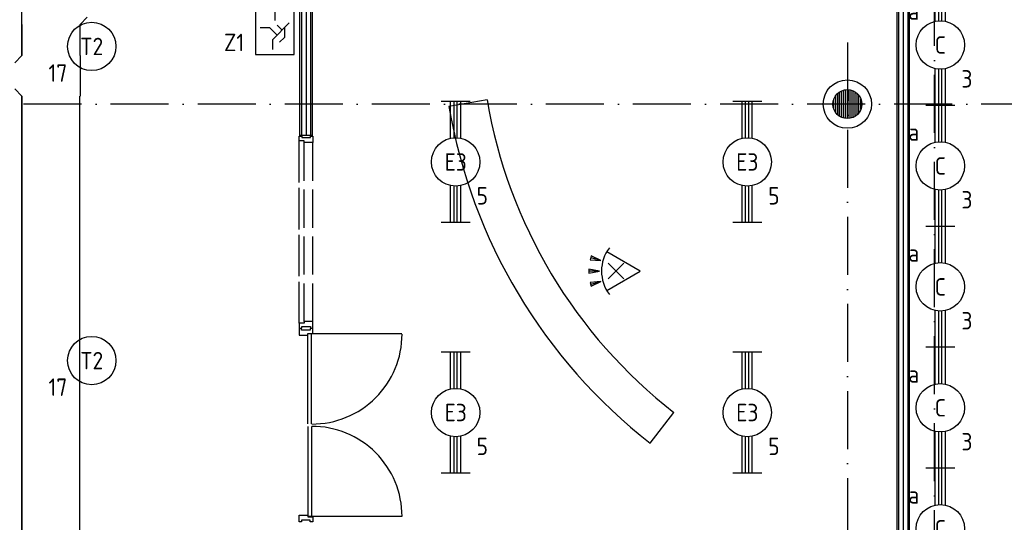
# Model space of a CAD drawing. Header units: millimetres. Extents: x 90707 to 259985, y -1262 to 84291.
# Tile 42 of 85: x 131388 to 141569, y 53486 to 58680. Entities that reach past the tile are written whole.
import ezdxf
from ezdxf.enums import TextEntityAlignment as Align

# ---------------------------------------------------------------- set-up
doc = ezdxf.new("R2010")
doc.units = ezdxf.units.MM
doc.header["$LTSCALE"] = 100
doc.linetypes.add('B-SL0', pattern=[100000000.0, 0, -100000000.0])
doc.linetypes.add('DASHDOT', pattern=[9, 6, -1.5, 0, -1.5])
doc.layers.get('0').update_dxf_attribs({"linetype": 'CONTINUOUS'})
for name, color, linetype in [('AL$1----_MAATVOERING', 7, 'CONTINUOUS'), ('AL$7----_STRAMIEN', 1, 'DASHDOT'), ('AL$8----_HULPKOLOM', 2, 'CONTINUOUS'), ('AL$8----_HULPLIJNEN', 2, 'CONTINUOUS'), ('AL22----_BINNENWAND', 7, 'CONTINUOUS'), ('AL28----_KONSTRUKTIE', 3, 'CONTINUOUS'), ('AL32----_BINNENKOZ', 7, 'CONTINUOUS'), ('AL32----_DRAAIRICHTING', 1, 'CONTINUOUS'), ('ALL-----_REFLIJNEN', 8, 'CONTINUOUS'), ('ALXAA---_GEWBETON', 12, 'CONTINUOUS'), ('EB63101-_ATTRIB', 2, 'CONTINUOUS'), ('EB63202-_ATTRIB', 2, 'CONTINUOUS'), ('EL63101-_LICHT-ARM', 3, 'CONTINUOUS'), ('EL63202-_NOODVRL-TXT', 3, 'CONTINUOUS'), ('EL6333--_BEWAKING', 3, 'CONTINUOUS'), ('EL6441--_DATACOM', 3, 'CONTINUOUS'), ('KABELGOOT', 8, 'CONTINUOUS'), ('VOLGNUMMER', 7, 'CONTINUOUS')]:
    doc.layers.add(name, color=color, linetype=linetype)
doc.styles.add('1_8', font='ISO', dxfattribs={"height": 1.8})
doc.styles.add('2_0', font='iso', dxfattribs={"height": 200})
doc.styles.add('NORATT', font='isocp.shx')
doc.styles.get("Standard").update_dxf_attribs({"font": 'iso.shx'})

# ---------------------------------------------------------------- blocks, each defined once
blk = doc.blocks.new('ES3G00')
blk.add_circle((0, 0), 2.5)
at = {"color": 6, "style": '1_8'}
for tag, flags, p in [('SCHAK', 8, (3.5, 2.75)), ('A_CODE', 8, (0, 0)), ('GROEP', 8, (-3.5, -2.75)), ('KAST', 9, (3.5, -2.75))]:
    blk.add_attdef(tag, text='', height=1.8, dxfattribs=dict(at, flags=flags)).set_placement(p, align=Align.MIDDLE)
blk = doc.blocks.new('ES3N021')
for p, q in [((-3, 1.25), (-3, -1.25)), ((-2.75, 1.25), (-2.75, -1.25)), ((-2.5, 1.25), (-2.5, -1.25)), ((-2.25, 1.25), (-2.25, -1.25)), ((-1.25, 0), (0.5, 0)), ((1.5, 0.75), (1, 0.25))]:
    blk.add_line(p, q)
for points in [[(-4, 2), (-4, -2), (4, -2), (4, 2)], [(-3.25, -1.25), (-2, -1.25), (-2, 1.25), (-3.25, 1.25)], [(-1.25, 0), (-0.5, 0.75), (-0.5, -0.75)]]:
    blk.add_lwpolyline(points, close=True)
for points in [[(0.75, 1.5), (2.5, -0.25), (3.5, -0.25)], [(1.25, 1), (2.25, 1), (2.75, 0.5)], [(2, 0.25), (1.25, -0.5), (1.25, -1.5)]]:
    blk.add_lwpolyline(points)
at = {"style": '1_8', "flags": 8}
blk.add_attdef('NUMMER', text='', height=1.8, dxfattribs=at).set_placement((4, 3.75), align=Align.MIDDLE)
at = {"style": '1_8'}
for tag, flags, p in [('A_CODE', 8, (-3.5, 2.75)), ('SCHAK', 8, (3.5, 2.75)), ('GROEP', 8, (-3.5, -2.75)), ('KAST', 9, (3.5, -2.75))]:
    blk.add_attdef(tag, text='', height=1.8, dxfattribs=dict(at, flags=flags)).set_placement(p, align=Align.MIDDLE_CENTER)
blk = doc.blocks.new('EJ3T20')
at = {"color": 0}
for p, q in [((-6.25, -1.5), (-6.25, 1.5)), ((-6.25, -1.5), (-6.25, 1.5)), ((6.25, -1.5), (6.25, 1.5)), ((6.25, -1.5), (6.25, 1.5)), ((-6.25, 0.52), (-2.44, 0.52)), ((-6.25, 0.52), (-2.44, 0.52)), ((-6.25, 0.17), (-2.49, 0.17)), ((-6.25, 0.17), (-2.49, 0.17)), ((2.44, 0.52), (6.25, 0.52)), ((2.44, 0.52), (6.25, 0.52)), ((2.49, 0.17), (6.25, 0.17)), ((2.49, 0.17), (6.25, 0.17)), ((-6.25, -0.17), (-2.49, -0.17)), ((-6.25, -0.17), (-2.49, -0.17)), ((-6.25, -0.52), (-2.44, -0.52)), ((-6.25, -0.52), (-2.44, -0.52)), ((2.44, -0.52), (6.25, -0.52)), ((2.44, -0.52), (6.25, -0.52)), ((2.49, -0.17), (6.25, -0.17)), ((2.49, -0.17), (6.25, -0.17))]:
    blk.add_line(p, q, dxfattribs=at)
blk.add_circle((0, 0), 2.5, dxfattribs=at)
blk.add_circle((0, 0), 2.5, dxfattribs=at)
at = {"style": 'NORATT', "flags": 9}
blk.add_attdef('GELIJK', text='', height=1.8, dxfattribs=at).set_placement((3.5, 5), align=Align.MIDDLE_CENTER)
at = {"color": 6}
for tag, style, flags, p in [('SCHAK', 'NORATT', 8, (3.5, 2.75)), ('SCHAK', '1_8', 8, (3.5, 2.75)), ('A_CODE', 'NORATT', 8, (0, 0)), ('A_CODE', '1_8', 8, (0, 0)), ('GROEP', 'NORATT', 8, (-3.5, -2.75)), ('GROEP', '1_8', 8, (-3.5, -2.75)), ('KAST', 'NORATT', 9, (3.5, -2.75)), ('KAST', '1_8', 9, (3.5, -2.75))]:
    blk.add_attdef(tag, text='', height=1.8, dxfattribs=dict(at, style=style, flags=flags)).set_placement(p, align=Align.MIDDLE)
blk = doc.blocks.new('ES652116')
for p, q in [((1.56, 1.09), (2.62, 1.37)), ((-0.81, -0.81), (0.81, 0.81)), ((0.81, -0.81), (-0.81, 0.81)), ((1.7, 0), (2.8, 0)), ((1.56, -1.09), (2.62, -1.37))]:
    blk.add_line(p, q)
blk.add_lwpolyline([(0.96, 2), (-2.5, 0), (0.96, -2)])
for points in [[(2.67, 1.18), (2.57, 1.56), (1.56, 1.09)], [(2.8, -0.2), (2.8, 0.2), (1.7, 0)], [(2.57, -1.56), (2.67, -1.18), (1.56, -1.09)]]:
    blk.add_lwpolyline(points, close=True)
blk.add_arc((-2.5, 0), 4, 322.8192, 37.1808)
at = {"style": '1_8'}
for tag, flags, p in [('SCHAK', 8, (3, 5.5)), ('KAST', 9, (-3, 0.5)), ('M_CODE', 9, (0, 0)), ('DOEL', 9, (-3, -2)), ('GROEP', 9, (-3, -4.5))]:
    blk.add_attdef(tag, text='', height=1.8, dxfattribs=dict(at, flags=flags)).set_placement(p, align=Align.MIDDLE_CENTER)
at = {"style": '1_8', "flags": 8}
blk.add_attdef('CODE', text='', height=1.8, dxfattribs=at).set_placement((0, 0), align=Align.MIDDLE)
blk = doc.blocks.new('EH100000')
at = {"linetype": 'ByBlock'}
for p, q in [((1, 0.5), (0, 0.5)), ((1, 0.5, 1), (0, 0.5, 1)), ((0, -0.5, 1), (1, -0.5, 1)), ((1, -0.5), (0, -0.5))]:
    blk.add_line(p, q, dxfattribs=at)
at = {"linetype": 'ByBlock', "invisible_edges": 15}
for points in [[(1, -0.5), (0, -0.5), (0, 0.5), (1, 0.5)], [(0, 0.5), (1, 0.5), (1, 0.5, 1), (0, 0.5, 1)], [(0, -0.5, 1), (1, -0.5, 1), (1, -0.5), (0, -0.5)]]:
    blk.add_3dface(points, dxfattribs=at)
at = {"linetype": 'ByBlock', "style": '2_0', "flags": 8}
blk.add_attdef('FUNCTIE', text='', height=0.5, dxfattribs=at).set_placement((0.5, 0), align=Align.MIDDLE)
at = {"linetype": 'ByBlock', "flags": 9}
blk.add_attdef('SCHOT', text='', height=0.5, dxfattribs=at).set_placement((0.5, 0), align=Align.MIDDLE)
blk = doc.blocks.new('KG3MFM')
at = {"linetype": 'B-SL0'}
for p, q in [((-210, 300), (-210, -300)), ((210, -300), (210, 300)), ((-135, -375), (135, -375))]:
    blk.add_line(p, q, dxfattribs=at)
at = {"linetype": 'ByBlock'}
for points in [[(-210, 300), (0, 300), (0, 300), (210, 300)], [(-135, -375), (-135, -375), (-210, -300), (-210, -300)], [(210, -300), (210, -300), (135, -375), (135, -375)]]:
    blk.add_lwpolyline(points, dxfattribs=at)
at = {"flags": 3}
blk.add_attdef('HULPSTUK', (0, 0), '', height=1, rotation=90, dxfattribs=at)
blk = doc.blocks.new('A$Cca306792')
at = {"layer": 'AL$1----_MAATVOERING', "color": 8}
blk.add_line((49468, 65105), (49468, 51255), dxfattribs=at)
at = {"layer": 'AL$7----_STRAMIEN', "color": 1}
for p, q in [((49728, 39870), (49728, 78662)), ((48828, 59705), (48828, 28151))]:
    blk.add_line(p, q, dxfattribs=at)
blk.add_lwpolyline([(146222, 59070), (2867, 59070)], dxfattribs=at)
at = {"layer": 'AL$8----_HULPKOLOM', "color": 8}
blk.add_circle((48828, 59070), 250, dxfattribs=at)
blk.add_circle((48828, 59070), 250, dxfattribs=at)
at = {"layer": 'AL$8----_HULPLIJNEN', "color": 8}
blk.add_line((49468, 54107), (49468, 61042), dxfattribs=at)
at = {"layer": 'AL22----_BINNENWAND', "color": 8, "linetype": 'Continuous'}
for p, q in [((49453, 65090), (49453, 54505)), ((49358, 64995), (49358, 54600)), ((43183, 61027), (43183, 58744)), ((43278, 60932), (43278, 58744))]:
    blk.add_line(p, q, dxfattribs=at)
at = {"layer": 'AL22----_BINNENWAND', "color": 8}
for p, q in [((49468, 65105), (49468, 54490)), ((49343, 54615), (49343, 64980)), ((43168, 58744), (43168, 61042)), ((43293, 60917), (43293, 58744)), ((43293, 58744), (43168, 58744))]:
    blk.add_line(p, q, dxfattribs=at)
at = {"layer": 'AL28----_KONSTRUKTIE', "color": 8}
blk.add_circle((48828, 59070), 150, dxfattribs=at)
blk.add_circle((48828, 59070), 150, dxfattribs=at)
at = {"layer": 'AL32----_BINNENKOZ', "color": 8}
for p, q in [((45102, 59113), (44708, 59046)), ((43161, 58739), (43186, 58739)), ((43161, 58689), (43161, 58739)), ((43161, 58260), (43161, 58689)), ((43212, 58689), (43161, 58689)), ((43186, 58739), (43186, 58723)), ((43186, 58723), (43278, 58723)), ((43212, 58672), (43212, 58689)), ((43212, 58277), (43212, 58672)), ((43300, 58672), (43212, 58672)), ((43278, 58723), (43278, 58739)), ((43278, 58739), (43300, 58739)), ((43300, 58739), (43300, 58672)), ((43300, 58277), (43300, 58672)), ((43161, 57775), (43161, 58204)), ((43212, 57792), (43212, 58187)), ((43300, 57792), (43300, 58187)), ((43161, 57290), (43161, 57719)), ((43212, 57307), (43212, 57702)), ((43300, 57307), (43300, 57702)), ((43161, 56805), (43161, 57234)), ((43212, 56822), (43212, 57217)), ((43300, 56822), (43300, 57217)), ((43300, 56822), (43212, 56822)), ((43212, 56822), (43212, 56805)), ((43300, 56755), (43300, 56822)), ((43212, 56805), (43161, 56805)), ((43161, 56805), (43161, 56755)), ((43161, 56755), (43186, 56755)), ((43183, 56750), (43161, 56750)), ((43161, 56750), (43161, 56683)), ((43183, 56734), (43183, 56750)), ((43275, 56734), (43183, 56734)), ((43186, 56755), (43186, 56771)), ((43186, 56771), (43278, 56771)), ((43300, 56750), (43275, 56750)), ((43275, 56750), (43275, 56734)), ((43278, 56771), (43278, 56755)), ((43278, 56755), (43300, 56755)), ((43300, 56700), (43300, 56750)), ((43161, 56683), (43249, 56683)), ((43249, 56683), (43249, 56700)), ((43249, 56700), (43300, 56700)), ((43289, 56694), (43249, 56694)), ((43249, 55764), (43249, 56694)), ((43289, 55764), (43289, 56694)), ((46789, 55567), (47035, 55882)), ((43249, 55739), (43249, 54809)), ((43289, 55739), (43289, 54809)), ((43161, 54753), (43161, 54820)), ((43161, 54820), (43249, 54820)), ((43249, 54820), (43249, 54803)), ((43289, 54808), (43249, 54808)), ((43249, 54803), (43300, 54803)), ((43300, 54803), (43300, 54753)), ((43183, 54753), (43161, 54753)), ((43275, 54769), (43183, 54769)), ((43183, 54769), (43183, 54753)), ((43275, 54753), (43275, 54769)), ((43300, 54753), (43275, 54753))]:
    blk.add_line(p, q, dxfattribs=at)
for radius in [5206, 5606]:
    blk.add_arc((50234, 59989), radius, 189.6904, 232.0849, dxfattribs=at)
at = {"layer": 'AL32----_DRAAIRICHTING', "color": 8}
for p, q in [((44223, 56694), (43289, 56694)), ((44223, 54809), (43289, 54809))]:
    blk.add_line(p, q, dxfattribs=at)
for centre, start, end in [((43293, 56694), 269.7902, 359.9639), ((43293, 54808), 0.0361, 90.2098)]:
    blk.add_arc(centre, 931, start, end, dxfattribs=at)
at = {"layer": 'ALL-----_REFLIJNEN', "color": 8, "linetype": 'Continuous'}
for p, q in [((49406, 65042), (49406, 54552)), ((43231, 60979), (43231, 58744))]:
    blk.add_line(p, q, dxfattribs=at)
at = {"layer": 'ALXAA---_GEWBETON', "color": 8}
for p, q in [((48708, 58980), (48708, 59160)), ((48708, 58980), (48708, 59160)), ((48728, 58958), (48728, 59181)), ((48728, 58958), (48728, 59181)), ((48748, 58943), (48748, 59197)), ((48748, 58943), (48748, 59197)), ((48768, 58932), (48768, 59207)), ((48768, 58932), (48768, 59207)), ((48788, 58925), (48788, 59214)), ((48788, 58925), (48788, 59214)), ((48808, 58921), (48808, 59218)), ((48808, 58921), (48808, 59218)), ((48828, 58920), (48828, 59220)), ((48828, 58920), (48828, 59220)), ((48848, 58921), (48848, 59218)), ((48848, 58921), (48848, 59218)), ((48868, 58925), (48868, 59214)), ((48868, 58925), (48868, 59214)), ((48888, 58932), (48888, 59207)), ((48888, 58932), (48888, 59207)), ((48908, 58943), (48908, 59197)), ((48908, 58943), (48908, 59197)), ((48928, 58958), (48928, 59181)), ((48928, 58958), (48928, 59181)), ((48948, 58980), (48948, 59160)), ((48948, 58980), (48948, 59160)), ((48688, 59016), (48688, 59124)), ((48688, 59016), (48688, 59124)), ((48968, 59016), (48968, 59124)), ((48968, 59016), (48968, 59124))]:
    blk.add_line(p, q, dxfattribs=at)
at = {"layer": 'KABELGOOT'}
for p, rotation in [((40594, 60103), 90), ((40594, 59362), 270)]:
    blk.add_blockref('KG3MFM', p, dxfattribs=dict(at, rotation=rotation))
at = {"layer": 'KABELGOOT', "yscale": 600, "zscale": 60, "rotation": 270}
for p, xscale in [((40594, 59893), 321.5204480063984), ((40593, 59152), 6971.553254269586)]:
    blk.add_blockref('EH100000', p, dxfattribs=dict(at, xscale=xscale))
at = {"layer": 'VOLGNUMMER', "color": 252, "linetype": 'ByBlock'}
for tag, p in [('0.28', (16187, 74214)), ('0.16', (78893, 73105)), ('0.17', (62961, 72994)), ('0.29', (35887, 72529)), ('0.18', (53124, 64542)), ('0.701', (85482, 63517)), ('0.30', (29366, 63128)), ('0.32', (36092, 63166)), ('0.12', (90689, 63024)), ('0.29A', (33165, 62745)), ('0.30', (38191, 61494)), ('0.27', (17657, 61363)), ('0.19', (61479, 61433)), ('0.14', (89762, 60088)), ('0.33', (45869, 59450)), ('0.15', (73454, 57402)), ('0.25', (28058, 57013)), ('0.801', (112714, 57073)), ('0.18A', (61029, 56759)), ('0.26A', (36299, 54851)), ('0.20', (60895, 53506)), ('0.800', (90980, 50804)), ('0.25A', (73288, 48435)), ('0.300', (94483, 48257)), ('0.21', (58702, 48178)), ('0.24', (35041, 47783)), ('0.102', (87631, 47613)), ('0.203', (95795, 46197)), ('0.26', (18559, 46119)), ('0.802', (68387, 42721)), ('0.204', (95497, 42149)), ('0.07B', (66790, 38909)), ('0.702', (95327, 36513))]:
    blk.add_attdef(tag, text='', height=250, dxfattribs=at).set_placement(p, align=Align.MIDDLE_CENTER)
at = {"layer": 'VOLGNUMMER', "color": 8, "linetype": 'ByBlock'}
blk.add_attdef('0.600', text='', height=250, dxfattribs=at).set_placement((96800, 48300), align=Align.MIDDLE_CENTER)

msp = doc.modelspace()

# ---------------------------------------------------------------- block references
at = {"layer": 'EL63101-_LICHT-ARM'}
ref = msp.add_blockref('EJ3T20', (140907, 58419), dxfattribs=dict(at, xscale=100, yscale=100, zscale=100, rotation=90))
ref.add_attrib('A_CODE', 'C', dxfattribs={"layer": 'EB63101-_ATTRIB', "color": 1, "height": 180, "style": '1_8', "flags": 8}).set_placement((140907, 58419), align=Align.MIDDLE)
ref.add_attrib('GROEP', '3', dxfattribs={"layer": 'EB63101-_ATTRIB', "color": 1, "height": 180, "style": '1_8', "flags": 8}).set_placement((141182, 58069), align=Align.MIDDLE)
ref.add_attrib('SCHAK', 'a', dxfattribs={"layer": 'EB63101-_ATTRIB', "color": 1, "height": 180, "style": '1_8', "flags": 8}).set_placement((140632, 58769), align=Align.MIDDLE)
ref = msp.add_blockref('ES3G00', (132133, 58404, 3500), dxfattribs=dict(at, xscale=100, yscale=100, zscale=100))
ref.add_attrib('A_CODE', 'T2', dxfattribs={"layer": 'EB63101-_ATTRIB', "color": 1, "height": 180, "style": '1_8', "flags": 8}).set_placement((132133, 58404, 3500), align=Align.MIDDLE)
ref.add_attrib('GROEP', '17', dxfattribs={"layer": 'EB63101-_ATTRIB', "color": 1, "height": 180, "style": '1_8', "flags": 8}).set_placement((131783, 58129, 3500), align=Align.MIDDLE)
ref = msp.add_blockref('EJ3T20', (135896, 57210, 3500), dxfattribs=dict(at, xscale=100, yscale=100, zscale=100, rotation=90))
ref.add_attrib('A_CODE', 'E3', dxfattribs={"layer": 'EB63101-_ATTRIB', "color": 1, "height": 180, "style": '1_8', "flags": 8}).set_placement((135896, 57210, 3500), align=Align.MIDDLE)
ref.add_attrib('GROEP', '5', dxfattribs={"layer": 'EB63101-_ATTRIB', "color": 1, "height": 180, "style": '1_8', "flags": 8}).set_placement((136171, 56860, 3500), align=Align.MIDDLE)
ref = msp.add_blockref('EJ3T20', (138911, 57210, 3500), dxfattribs=dict(at, xscale=100, yscale=100, zscale=100, rotation=90))
ref.add_attrib('A_CODE', 'E3', dxfattribs={"layer": 'EB63101-_ATTRIB', "color": 1, "height": 180, "style": '1_8', "flags": 8}).set_placement((138911, 57210, 3500), align=Align.MIDDLE)
ref.add_attrib('GROEP', '5', dxfattribs={"layer": 'EB63101-_ATTRIB', "color": 1, "height": 180, "style": '1_8', "flags": 8}).set_placement((139186, 56860, 3500), align=Align.MIDDLE)
ref = msp.add_blockref('EJ3T20', (140907, 57169), dxfattribs=dict(at, xscale=100, yscale=100, zscale=100, rotation=90))
ref.add_attrib('A_CODE', 'C', dxfattribs={"layer": 'EB63101-_ATTRIB', "color": 1, "height": 180, "style": '1_8', "flags": 8}).set_placement((140907, 57169), align=Align.MIDDLE)
ref.add_attrib('GROEP', '3', dxfattribs={"layer": 'EB63101-_ATTRIB', "color": 1, "height": 180, "style": '1_8', "flags": 8}).set_placement((141182, 56819), align=Align.MIDDLE)
ref.add_attrib('SCHAK', 'a', dxfattribs={"layer": 'EB63101-_ATTRIB', "color": 1, "height": 180, "style": '1_8', "flags": 8}).set_placement((140632, 57519), align=Align.MIDDLE)
ref = msp.add_blockref('EJ3T20', (140907, 55919), dxfattribs=dict(at, xscale=100, yscale=100, zscale=100, rotation=90))
ref.add_attrib('A_CODE', 'C', dxfattribs={"layer": 'EB63101-_ATTRIB', "color": 1, "height": 180, "style": '1_8', "flags": 8}).set_placement((140907, 55919), align=Align.MIDDLE)
ref.add_attrib('GROEP', '3', dxfattribs={"layer": 'EB63101-_ATTRIB', "color": 1, "height": 180, "style": '1_8', "flags": 8}).set_placement((141182, 55569), align=Align.MIDDLE)
ref.add_attrib('SCHAK', 'a', dxfattribs={"layer": 'EB63101-_ATTRIB', "color": 1, "height": 180, "style": '1_8', "flags": 8}).set_placement((140632, 56269), align=Align.MIDDLE)
ref = msp.add_blockref('ES3G00', (132133, 55157, 3500), dxfattribs=dict(at, xscale=100, yscale=100, zscale=100))
ref.add_attrib('A_CODE', 'T2', dxfattribs={"layer": 'EB63101-_ATTRIB', "color": 1, "height": 180, "style": '1_8', "flags": 8}).set_placement((132133, 55157, 3500), align=Align.MIDDLE)
ref.add_attrib('GROEP', '17', dxfattribs={"layer": 'EB63101-_ATTRIB', "color": 1, "height": 180, "style": '1_8', "flags": 8}).set_placement((131783, 54882, 3500), align=Align.MIDDLE)
ref = msp.add_blockref('EJ3T20', (140907, 54669), dxfattribs=dict(at, xscale=100, yscale=100, zscale=100, rotation=90))
ref.add_attrib('A_CODE', 'C', dxfattribs={"layer": 'EB63101-_ATTRIB', "color": 1, "height": 180, "style": '1_8', "flags": 8}).set_placement((140907, 54669), align=Align.MIDDLE)
ref.add_attrib('GROEP', '3', dxfattribs={"layer": 'EB63101-_ATTRIB', "color": 1, "height": 180, "style": '1_8', "flags": 8}).set_placement((141182, 54319), align=Align.MIDDLE)
ref.add_attrib('SCHAK', 'a', dxfattribs={"layer": 'EB63101-_ATTRIB', "color": 1, "height": 180, "style": '1_8', "flags": 8}).set_placement((140632, 55019), align=Align.MIDDLE)
ref = msp.add_blockref('EJ3T20', (135896, 54620, 3500), dxfattribs=dict(at, xscale=100, yscale=100, zscale=100, rotation=90))
ref.add_attrib('A_CODE', 'E3', dxfattribs={"layer": 'EB63101-_ATTRIB', "color": 1, "height": 180, "style": '1_8', "flags": 8}).set_placement((135896, 54620, 3500), align=Align.MIDDLE)
ref.add_attrib('GROEP', '5', dxfattribs={"layer": 'EB63101-_ATTRIB', "color": 1, "height": 180, "style": '1_8', "flags": 8}).set_placement((136171, 54270, 3500), align=Align.MIDDLE)
ref = msp.add_blockref('EJ3T20', (138911, 54620, 3500), dxfattribs=dict(at, xscale=100, yscale=100, zscale=100, rotation=90))
ref.add_attrib('A_CODE', 'E3', dxfattribs={"layer": 'EB63101-_ATTRIB', "color": 1, "height": 180, "style": '1_8', "flags": 8}).set_placement((138911, 54620, 3500), align=Align.MIDDLE)
ref.add_attrib('GROEP', '5', dxfattribs={"layer": 'EB63101-_ATTRIB', "color": 1, "height": 180, "style": '1_8', "flags": 8}).set_placement((139186, 54270, 3500), align=Align.MIDDLE)
ref = msp.add_blockref('EJ3T20', (140907, 53419), dxfattribs=dict(at, xscale=100, yscale=100, zscale=100, rotation=90))
ref.add_attrib('A_CODE', 'C', dxfattribs={"layer": 'EB63101-_ATTRIB', "color": 1, "height": 180, "style": '1_8', "flags": 8}).set_placement((140907, 53419), align=Align.MIDDLE)
ref.add_attrib('GROEP', '3', dxfattribs={"layer": 'EB63101-_ATTRIB', "color": 1, "height": 180, "style": '1_8', "flags": 8}).set_placement((141182, 53069), align=Align.MIDDLE)
ref.add_attrib('SCHAK', 'a', dxfattribs={"layer": 'EB63101-_ATTRIB', "color": 1, "height": 180, "style": '1_8', "flags": 8}).set_placement((140632, 53769), align=Align.MIDDLE)
at = {"layer": 'EL63202-_NOODVRL-TXT'}
ref = msp.add_blockref('ES3N021', (134026, 58722), dxfattribs=dict(at, xscale=100, yscale=100, zscale=100, rotation=270))
ref.add_attrib('A_CODE', 'Z1', dxfattribs={"layer": 'EB63202-_ATTRIB', "color": 1, "height": 180, "style": '1_8', "flags": 8}).set_placement((133605, 58445), align=Align.MIDDLE_CENTER)
ref.add_attrib('GROEP', 'NVK02-3', dxfattribs={"layer": 'EB63202-_ATTRIB', "color": 1, "height": 180, "style": '1_8', "flags": 8}).set_placement((133667, 59294), align=Align.MIDDLE_CENTER)
at = {"layer": 'EL6333--_BEWAKING', "xscale": 100, "yscale": 100, "zscale": 100, "rotation": 180}
msp.add_blockref('ES652116', (137554, 56082), dxfattribs=at)
at = {"layer": 'EL6441--_DATACOM'}
msp.add_blockref('A$Cca306792', (91118, -1262), dxfattribs=at)

doc.saveas('drawing.dxf')
